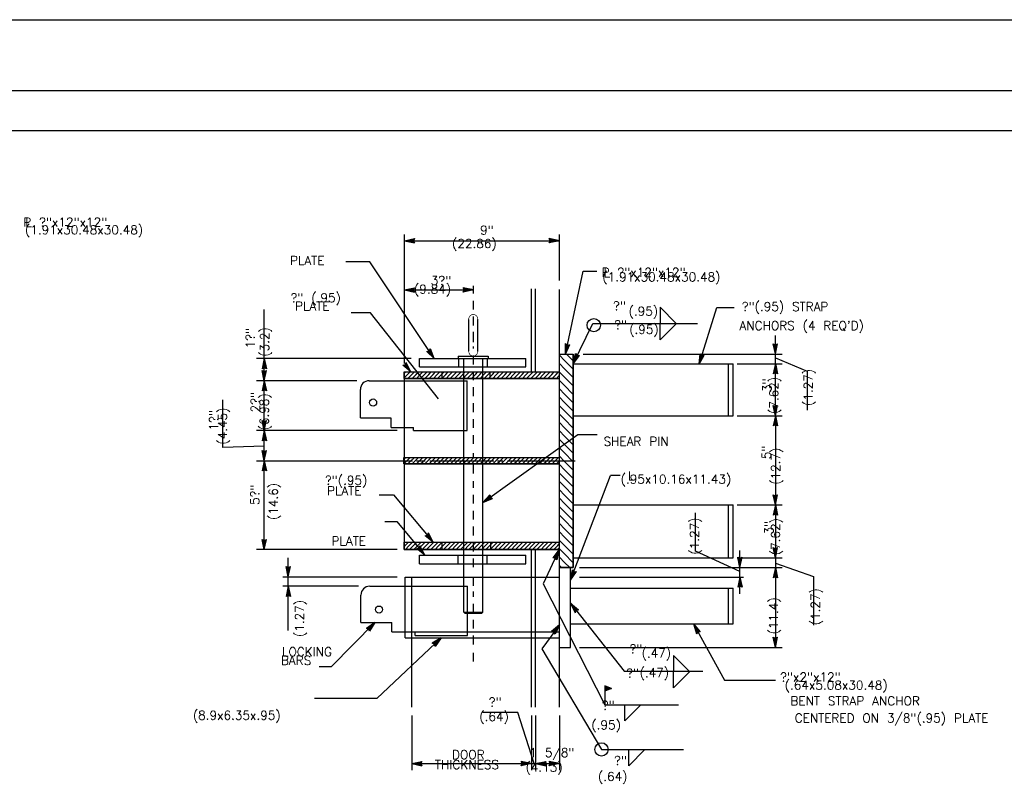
# Model space of a CAD drawing. Extents: x -16 to 1164, y -18 to 483.
# Tile 5 of 15: x -4 to 10, y 1 to 12. Entities that reach past the tile are written whole.
import ezdxf
from ezdxf.enums import TextEntityAlignment as Align

# ---------------------------------------------------------------- set-up
doc = ezdxf.new("R2010")
doc.units = 0
doc.header["$MEASUREMENT"] = 0
doc.linetypes.add('HIDDEN2', pattern=[0.1875, 0.125, -0.0625])
doc.layers.get('0').update_dxf_attribs({"linetype": 'CONTINUOUS'})
doc.layers.add('LETTERING', color=7, linetype='CONTINUOUS')
doc.layers.add('OUTLINE', color=7, linetype='CONTINUOUS')
doc.styles.add('TXT_SHX', font='txt.shx')

# ---------------------------------------------------------------- blocks, each defined once
blk = doc.blocks.new('LT1')
at = {"layer": 'OUTLINE', "color": 24, "linetype": 'CONTINUOUS'}
for p, q in [((0, 0), (-0.0015, 0.00032)), ((-0.00135, 0), (-0.0015, 0.00032)), ((0, 0), (-0.0015, -0.00032)), ((-0.0015, -0.00032), (-0.00135, 0)), ((-0.00039, 0), (-0.00136, 0.00021)), ((-0.00127, 0), (-0.00136, 0.00021)), ((-0.00039, 0), (-0.00136, -0.00021)), ((-0.00136, -0.00021), (-0.00127, 0)), ((-0.00076, 0), (-0.00123, 0.00009)), ((-0.00119, 0), (-0.00123, 0.00009)), ((-0.00076, 0), (-0.00123, -0.0001)), ((-0.00123, -0.0001), (-0.00119, 0))]:
    blk.add_line(p, q, dxfattribs=at)
blk = doc.blocks.new('FILLET')
at = {"layer": 'OUTLINE', "color": 24, "linetype": 'CONTINUOUS'}
for q in [(0, 0), (0.00236, -0.00002)]:
    blk.add_line((0, -0.00239), q, dxfattribs=at)
blk = doc.blocks.new('FWELD')
at = {"layer": 'LETTERING', "color": 24, "linetype": 'CONTINUOUS'}
for p, q in [((0.00099, 0.00236), (0, 0.00276)), ((0, 0.00276), (0, 0)), ((0.00091, 0.00236), (0, 0.00273)), ((0.00082, 0.00236), (0, 0.0027)), ((0.00076, 0.00236), (0, 0.00268)), ((0.00067, 0.00236), (0, 0.00264)), ((0.00058, 0.00236), (0, 0.0026)), ((0.00048, 0.00236), (0, 0.00255)), ((0.00041, 0.00236), (0, 0.00253)), ((0.00032, 0.00236), (0, 0.0025)), ((0.00025, 0.00236), (0, 0.00247)), ((0.00017, 0.00236), (0, 0.00244)), ((0.00011, 0.00236), (0, 0.00242)), ((0.00004, 0.00236), (0, 0.00239)), ((0, 0.00236), (0.00099, 0.00236)), ((0.00099, 0.00236), (0, 0.00197)), ((0.00091, 0.00236), (0, 0.002)), ((0.00082, 0.00236), (0, 0.00203)), ((0.00076, 0.00236), (0, 0.00205)), ((0.00067, 0.00236), (0, 0.00209)), ((0.00058, 0.00236), (0, 0.00213)), ((0.00048, 0.00236), (0, 0.00218)), ((0.00041, 0.00236), (0, 0.0022)), ((0.00032, 0.00236), (0, 0.00223)), ((0.00025, 0.00236), (0, 0.00226)), ((0.00017, 0.00236), (0, 0.00229)), ((0.00011, 0.00236), (0, 0.00231)), ((0.00004, 0.00236), (0, 0.00234)), ((0, 0.00236), (0.00099, 0.00236))]:
    blk.add_line(p, q, dxfattribs=at)

msp = doc.modelspace()

# ---------------------------------------------------------------- linework, layer by layer
at = {"color": 7, "linetype": 'CONTINUOUS'}
for p, q in [((-0.663, 5.457), (-0.663, 6.131)), ((-0.078, 5.473), (-0.663, 5.457))]:
    msp.add_line(p, q, dxfattribs=at)
at = {"layer": 'OUTLINE', "color": 7, "linetype": 'CONTINUOUS'}
for p, q in [((-16.043, 11.505), (25.957, 11.505)), ((-15.168, 10.505), (25.082, 10.505)), ((-13.89, 9.94), (24.352, 9.94)), ((1.907, 6.643), (1.907, 8.468)), ((1.907, 8.38), (4.099, 8.38)), ((4.099, 7.816), (4.099, 8.468)), ((1.418, 8.082), (1.078, 8.082)), ((2.329, 6.713), (1.418, 8.082)), ((4.187, 6.778), (4.436, 7.948)), ((4.436, 7.948), (4.629, 7.948)), ((1.907, 7.684), (2.882, 7.684)), ((3.702, 6.525), (3.702, 7.698)), ((3.763, 6.525), (3.763, 7.698)), ((4.099, 1.783), (4.099, 7.689)), ((-0.077, 6.401), (-0.077, 7.409)), ((6.077, 6.634), (6.324, 7.434)), ((6.324, 7.434), (6.57, 7.434)), ((1.426, 7.361), (1.151, 7.361)), ((2.387, 6.144), (1.426, 7.361)), ((2.816, 6.819), (2.816, 7.267)), ((2.945, 6.819), (2.945, 7.267)), ((4.293, 6.641), (4.571, 7.209)), ((4.571, 7.209), (6.052, 7.209)), ((2.882, 6.947), (2.882, 7.094)), ((7.154, 6.78), (7.154, 7.039)), ((2.002, 6.713), (-0.184, 6.713)), ((2.119, 6.713), (3.626, 6.713)), ((2.119, 6.597), (2.119, 6.713)), ((2.668, 6.749), (3.092, 6.749)), ((2.668, 6.749), (2.668, 6.713)), ((2.677, 6.596), (2.677, 6.713)), ((2.746, 6.596), (2.746, 6.713)), ((3.017, 6.596), (3.017, 6.713)), ((3.084, 6.596), (3.084, 6.713)), ((3.092, 6.749), (3.092, 6.713)), ((3.626, 6.597), (3.626, 6.713)), ((4.099, 6.778), (4.293, 6.778)), ((4.172, 6.688), (4.099, 6.761)), ((4.291, 6.569), (4.172, 6.688)), ((4.291, 6.688), (4.201, 6.778)), ((4.293, 6.686), (4.291, 6.688)), ((4.293, 3.758), (4.293, 6.778)), ((4.436, 6.778), (7.25, 6.778)), ((7.154, 6.642), (7.154, 6.78)), ((7.154, 6.725), (7.606, 6.537)), ((2.119, 6.597), (3.626, 6.597)), ((2.746, 6.525), (2.746, 6.596)), ((3.017, 6.524), (3.017, 6.596)), ((4.172, 6.569), (4.099, 6.642)), ((4.291, 6.45), (4.172, 6.569)), ((4.293, 6.567), (4.291, 6.569)), ((4.293, 6.641), (6.555, 6.641)), ((6.491, 5.905), (6.491, 6.641)), ((6.555, 5.905), (6.555, 6.641)), ((6.612, 6.641), (7.25, 6.641)), ((7.154, 5.905), (7.154, 6.642)), ((1.905, 6.525), (4.096, 6.525)), ((1.905, 6.503), (1.927, 6.525)), ((1.905, 6.443), (1.951, 6.489)), ((1.905, 6.43), (4.096, 6.43)), ((1.907, 4.012), (1.907, 6.525)), ((1.951, 6.489), (1.987, 6.525)), ((1.951, 6.429), (2.011, 6.489)), ((2.011, 6.489), (2.047, 6.525)), ((2.011, 6.429), (2.071, 6.489)), ((2.071, 6.489), (2.107, 6.525)), ((2.071, 6.429), (2.131, 6.489)), ((2.131, 6.489), (2.167, 6.525)), ((2.131, 6.429), (2.191, 6.489)), ((2.191, 6.489), (2.227, 6.525)), ((2.191, 6.429), (2.251, 6.489)), ((2.251, 6.489), (2.287, 6.525)), ((2.251, 6.429), (2.311, 6.489)), ((2.311, 6.489), (2.347, 6.525)), ((2.311, 6.429), (2.371, 6.489)), ((2.371, 6.489), (2.407, 6.525)), ((2.371, 6.429), (2.431, 6.489)), ((2.431, 6.489), (2.467, 6.525)), ((2.431, 6.429), (2.491, 6.489)), ((2.442, 6.43), (2.442, 6.525)), ((2.491, 6.489), (2.527, 6.525)), ((2.491, 6.429), (2.551, 6.489)), ((2.551, 6.489), (2.587, 6.525)), ((2.551, 6.429), (2.611, 6.489)), ((2.611, 6.489), (2.647, 6.525)), ((2.611, 6.429), (2.671, 6.489)), ((2.671, 6.489), (2.707, 6.525)), ((2.671, 6.429), (2.731, 6.489)), ((2.731, 6.489), (2.767, 6.525)), ((2.731, 6.429), (2.791, 6.489)), ((2.746, 6.43), (2.746, 6.525)), ((2.746, 5.315), (2.746, 6.43)), ((2.791, 6.489), (2.827, 6.525)), ((2.791, 6.429), (2.851, 6.489)), ((2.851, 6.489), (2.887, 6.525)), ((2.851, 6.429), (2.911, 6.489)), ((2.911, 6.489), (2.947, 6.525)), ((2.911, 6.429), (2.971, 6.489)), ((2.971, 6.489), (3.007, 6.525)), ((2.971, 6.429), (3.031, 6.489)), ((3.017, 6.43), (3.017, 6.524)), ((3.017, 5.315), (3.017, 6.43)), ((3.031, 6.489), (3.067, 6.525)), ((3.031, 6.429), (3.091, 6.489)), ((3.091, 6.489), (3.127, 6.525)), ((3.091, 6.429), (3.151, 6.489)), ((3.118, 6.43), (3.118, 6.524)), ((3.151, 6.489), (3.187, 6.525)), ((3.151, 6.429), (3.211, 6.489)), ((3.211, 6.489), (3.247, 6.525)), ((3.211, 6.429), (3.271, 6.489)), ((3.271, 6.489), (3.307, 6.525)), ((3.271, 6.429), (3.331, 6.489)), ((3.331, 6.489), (3.367, 6.525)), ((3.331, 6.429), (3.391, 6.489)), ((3.391, 6.489), (3.427, 6.525)), ((3.391, 6.429), (3.451, 6.489)), ((3.451, 6.489), (3.487, 6.525)), ((3.451, 6.429), (3.511, 6.489)), ((3.511, 6.489), (3.547, 6.525)), ((3.511, 6.429), (3.571, 6.489)), ((3.571, 6.489), (3.607, 6.525)), ((3.571, 6.429), (3.631, 6.489)), ((3.631, 6.489), (3.667, 6.525)), ((3.631, 6.429), (3.691, 6.489)), ((3.691, 6.489), (3.727, 6.525)), ((3.691, 6.429), (3.751, 6.489)), ((3.751, 6.489), (3.787, 6.525)), ((3.751, 6.429), (3.811, 6.489)), ((3.811, 6.489), (3.847, 6.525)), ((3.811, 6.429), (3.871, 6.489)), ((3.871, 6.489), (3.907, 6.525)), ((3.871, 6.429), (3.931, 6.489)), ((3.931, 6.489), (3.967, 6.525)), ((3.931, 6.429), (3.991, 6.489)), ((3.991, 6.489), (4.027, 6.525)), ((3.991, 6.429), (4.051, 6.489)), ((4.051, 6.489), (4.087, 6.525)), ((4.051, 6.429), (4.096, 6.474)), ((4.172, 6.45), (4.099, 6.523)), ((4.291, 6.331), (4.172, 6.45)), ((4.293, 6.448), (4.291, 6.45)), ((7.606, 6.537), (7.606, 5.986)), ((1.232, 6.401), (-0.184, 6.401)), ((-0.077, 5.696), (-0.077, 6.401)), ((1.283, 5.878), (1.283, 6.276)), ((1.408, 6.401), (1.906, 6.401)), ((1.907, 6.401), (2.794, 6.401)), ((2.794, 5.695), (2.794, 6.401)), ((4.172, 6.331), (4.099, 6.404)), ((4.172, 6.212), (4.099, 6.285)), ((4.291, 6.212), (4.172, 6.331)), ((4.293, 6.329), (4.291, 6.331)), ((4.172, 6.093), (4.099, 6.166)), ((4.291, 6.093), (4.172, 6.212)), ((4.293, 6.21), (4.291, 6.212)), ((4.172, 5.974), (4.099, 6.047)), ((4.291, 5.974), (4.172, 6.093)), ((4.293, 6.091), (4.291, 6.093)), ((1.283, 5.878), (1.713, 5.878)), ((1.717, 5.741), (1.717, 5.878)), ((4.172, 5.855), (4.099, 5.928)), ((4.291, 5.855), (4.172, 5.974)), ((4.291, 5.736), (4.172, 5.855)), ((4.293, 5.972), (4.291, 5.974)), ((4.293, 5.853), (4.291, 5.855)), ((4.293, 5.905), (6.555, 5.905)), ((6.612, 5.905), (7.25, 5.905)), ((7.154, 5.905), (7.154, 4.644)), ((1.717, 5.741), (1.907, 5.741)), ((1.907, 5.741), (2.036, 5.741)), ((2.036, 5.695), (2.036, 5.741)), ((4.172, 5.736), (4.099, 5.809)), ((4.291, 5.617), (4.172, 5.736)), ((4.293, 5.734), (4.291, 5.736)), ((1.804, 5.695), (-0.184, 5.695)), ((-0.077, 5.27), (-0.077, 5.696)), ((2.036, 5.695), (2.794, 5.695)), ((3.017, 4.678), (4.359, 5.639)), ((4.172, 5.617), (4.099, 5.69)), ((4.291, 5.498), (4.172, 5.617)), ((4.293, 5.615), (4.291, 5.617)), ((4.359, 5.639), (4.633, 5.639)), ((4.172, 5.498), (4.099, 5.571)), ((4.172, 5.379), (4.099, 5.452)), ((4.291, 5.379), (4.172, 5.498)), ((4.293, 5.496), (4.291, 5.498)), ((1.898, 5.315), (4.096, 5.315)), ((1.898, 5.286), (1.927, 5.315)), ((1.93, 5.258), (1.987, 5.315)), ((1.99, 5.258), (2.047, 5.315)), ((2.05, 5.258), (2.107, 5.315)), ((2.11, 5.258), (2.167, 5.315)), ((2.17, 5.258), (2.227, 5.315)), ((2.23, 5.258), (2.287, 5.315)), ((2.29, 5.258), (2.347, 5.315)), ((2.35, 5.258), (2.407, 5.315)), ((2.41, 5.258), (2.467, 5.315)), ((2.47, 5.258), (2.527, 5.315)), ((2.53, 5.258), (2.587, 5.315)), ((2.59, 5.258), (2.647, 5.315)), ((2.65, 5.258), (2.707, 5.315)), ((2.71, 5.258), (2.767, 5.315)), ((2.746, 5.224), (2.746, 5.315)), ((2.77, 5.258), (2.827, 5.315)), ((2.83, 5.258), (2.887, 5.315)), ((2.89, 5.258), (2.947, 5.315)), ((2.95, 5.258), (3.007, 5.315)), ((3.01, 5.258), (3.067, 5.315)), ((3.017, 5.224), (3.017, 5.314)), ((3.07, 5.258), (3.127, 5.315)), ((3.13, 5.258), (3.187, 5.315)), ((3.19, 5.258), (3.247, 5.315)), ((3.25, 5.258), (3.307, 5.315)), ((3.31, 5.258), (3.367, 5.315)), ((3.37, 5.258), (3.427, 5.315)), ((3.43, 5.258), (3.487, 5.315)), ((3.49, 5.258), (3.547, 5.315)), ((3.55, 5.258), (3.607, 5.315)), ((3.61, 5.258), (3.667, 5.315)), ((3.67, 5.258), (3.727, 5.315)), ((3.73, 5.258), (3.787, 5.315)), ((3.79, 5.258), (3.847, 5.315)), ((3.85, 5.258), (3.907, 5.315)), ((3.91, 5.258), (3.967, 5.315)), ((3.97, 5.258), (4.027, 5.315)), ((4.03, 5.258), (4.087, 5.315)), ((4.172, 5.26), (4.099, 5.333)), ((4.291, 5.26), (4.172, 5.379)), ((4.293, 5.377), (4.291, 5.379)), ((-0.184, 5.27), (2.019, 5.27)), ((-0.077, 4.012), (-0.077, 5.27)), ((1.898, 5.226), (1.93, 5.258)), ((1.898, 5.224), (4.096, 5.224)), ((1.956, 5.224), (1.99, 5.258)), ((2.016, 5.224), (2.05, 5.258)), ((2.076, 5.224), (2.11, 5.258)), ((2.079, 5.27), (2.2, 5.27)), ((2.136, 5.224), (2.17, 5.258)), ((2.196, 5.224), (2.23, 5.258)), ((2.256, 5.224), (2.29, 5.258)), ((2.267, 5.27), (3.17, 5.27)), ((2.316, 5.224), (2.35, 5.258)), ((2.376, 5.224), (2.41, 5.258)), ((2.436, 5.224), (2.47, 5.258)), ((2.496, 5.224), (2.53, 5.258)), ((2.556, 5.224), (2.59, 5.258)), ((2.616, 5.224), (2.65, 5.258)), ((2.676, 5.224), (2.71, 5.258)), ((2.736, 5.224), (2.77, 5.258)), ((2.746, 4.117), (2.746, 5.224)), ((2.796, 5.224), (2.83, 5.258)), ((2.856, 5.224), (2.89, 5.258)), ((2.916, 5.224), (2.95, 5.258)), ((2.976, 5.224), (3.01, 5.258)), ((3.017, 4.119), (3.017, 5.224)), ((3.036, 5.224), (3.07, 5.258)), ((3.096, 5.224), (3.13, 5.258)), ((3.156, 5.224), (3.19, 5.258)), ((3.216, 5.224), (3.25, 5.258)), ((3.221, 5.27), (3.301, 5.27)), ((3.276, 5.224), (3.31, 5.258)), ((3.336, 5.224), (3.37, 5.258)), ((3.363, 5.27), (4.324, 5.27)), ((3.396, 5.224), (3.43, 5.258)), ((3.456, 5.224), (3.49, 5.258)), ((3.516, 5.224), (3.55, 5.258)), ((3.576, 5.224), (3.61, 5.258)), ((3.636, 5.224), (3.67, 5.258)), ((3.696, 5.224), (3.73, 5.258)), ((3.756, 5.224), (3.79, 5.258)), ((3.816, 5.224), (3.85, 5.258)), ((3.876, 5.224), (3.91, 5.258)), ((3.936, 5.224), (3.97, 5.258)), ((3.996, 5.224), (4.03, 5.258)), ((4.056, 5.224), (4.09, 5.258)), ((4.09, 5.258), (4.096, 5.264)), ((4.172, 5.141), (4.099, 5.214)), ((4.291, 5.141), (4.172, 5.26)), ((4.293, 5.258), (4.291, 5.26)), ((4.172, 5.022), (4.099, 5.095)), ((4.291, 5.022), (4.172, 5.141)), ((4.291, 4.903), (4.172, 5.022)), ((4.258, 3.58), (4.822, 5.062)), ((4.293, 5.139), (4.291, 5.141)), ((4.293, 5.02), (4.291, 5.022)), ((4.959, 5.062), (4.822, 5.062)), ((4.172, 4.903), (4.099, 4.976)), ((4.291, 4.784), (4.172, 4.903)), ((4.293, 4.901), (4.291, 4.903)), ((1.547, 4.787), (1.753, 4.787)), ((1.753, 4.787), (2.315, 4.118)), ((4.172, 4.784), (4.099, 4.857)), ((4.172, 4.665), (4.099, 4.738)), ((4.291, 4.665), (4.172, 4.784)), ((4.293, 4.782), (4.291, 4.784)), ((4.172, 4.546), (4.099, 4.619)), ((4.291, 4.546), (4.172, 4.665)), ((4.293, 4.663), (4.291, 4.665)), ((4.293, 4.645), (6.555, 4.645)), ((6.491, 3.897), (6.491, 4.645)), ((6.555, 3.897), (6.555, 4.645)), ((6.612, 4.645), (7.25, 4.645)), ((7.154, 4.644), (7.154, 3.896)), ((4.172, 4.427), (4.099, 4.5)), ((4.291, 4.427), (4.172, 4.546)), ((4.293, 4.544), (4.291, 4.546)), ((6.023, 3.991), (6.023, 4.534)), ((1.631, 4.412), (1.8, 4.412)), ((1.8, 4.412), (2.193, 3.935)), ((4.172, 4.308), (4.099, 4.381)), ((4.291, 4.308), (4.172, 4.427)), ((4.293, 4.425), (4.291, 4.427)), ((4.172, 4.189), (4.099, 4.262)), ((4.291, 4.189), (4.172, 4.308)), ((4.291, 4.07), (4.172, 4.189)), ((4.293, 4.306), (4.291, 4.308)), ((4.293, 4.187), (4.291, 4.189)), ((1.905, 4.118), (4.096, 4.118)), ((1.905, 4.061), (1.915, 4.071)), ((1.915, 4.071), (1.962, 4.118)), ((1.915, 4.011), (1.975, 4.071)), ((1.975, 4.071), (2.022, 4.118)), ((1.975, 4.011), (2.035, 4.071)), ((2.035, 4.071), (2.082, 4.118)), ((2.035, 4.011), (2.095, 4.071)), ((2.095, 4.071), (2.142, 4.118)), ((2.095, 4.011), (2.155, 4.071)), ((2.155, 4.071), (2.202, 4.118)), ((2.155, 4.011), (2.215, 4.071)), ((2.215, 4.071), (2.262, 4.118)), ((2.215, 4.011), (2.275, 4.071)), ((2.275, 4.071), (2.322, 4.118)), ((2.275, 4.011), (2.335, 4.071)), ((2.335, 4.071), (2.382, 4.118)), ((2.335, 4.011), (2.395, 4.071)), ((2.395, 4.071), (2.442, 4.118)), ((2.395, 4.011), (2.455, 4.071)), ((2.439, 4.012), (2.439, 4.117)), ((2.455, 4.071), (2.502, 4.118)), ((2.455, 4.011), (2.515, 4.071)), ((2.515, 4.071), (2.562, 4.118)), ((2.515, 4.011), (2.575, 4.071)), ((2.575, 4.071), (2.622, 4.118)), ((2.575, 4.011), (2.635, 4.071)), ((2.635, 4.071), (2.682, 4.118)), ((2.635, 4.011), (2.695, 4.071)), ((2.695, 4.071), (2.742, 4.118)), ((2.695, 4.011), (2.755, 4.071)), ((2.746, 4.012), (2.746, 4.117)), ((2.755, 4.071), (2.802, 4.118)), ((2.755, 4.011), (2.815, 4.071)), ((2.815, 4.071), (2.862, 4.118)), ((2.815, 4.011), (2.875, 4.071)), ((2.875, 4.071), (2.922, 4.118)), ((2.875, 4.011), (2.935, 4.071)), ((2.935, 4.071), (2.982, 4.118)), ((2.935, 4.011), (2.995, 4.071)), ((2.995, 4.071), (3.042, 4.118)), ((2.995, 4.011), (3.055, 4.071)), ((3.017, 4.012), (3.017, 4.119)), ((3.055, 4.071), (3.102, 4.118)), ((3.055, 4.011), (3.115, 4.071)), ((3.115, 4.071), (3.162, 4.118)), ((3.115, 4.011), (3.175, 4.071)), ((3.127, 4.012), (3.127, 4.119)), ((3.175, 4.071), (3.222, 4.118)), ((3.175, 4.011), (3.235, 4.071)), ((3.235, 4.071), (3.282, 4.118)), ((3.235, 4.011), (3.295, 4.071)), ((3.295, 4.071), (3.342, 4.118)), ((3.295, 4.011), (3.355, 4.071)), ((3.355, 4.071), (3.402, 4.118)), ((3.355, 4.011), (3.415, 4.071)), ((3.415, 4.071), (3.462, 4.118)), ((3.415, 4.011), (3.475, 4.071)), ((3.475, 4.071), (3.522, 4.118)), ((3.475, 4.011), (3.535, 4.071)), ((3.535, 4.071), (3.582, 4.118)), ((3.535, 4.011), (3.595, 4.071)), ((3.595, 4.071), (3.642, 4.118)), ((3.595, 4.011), (3.655, 4.071)), ((3.655, 4.071), (3.702, 4.118)), ((3.655, 4.011), (3.715, 4.071)), ((3.715, 4.071), (3.762, 4.118)), ((3.715, 4.011), (3.775, 4.071)), ((3.775, 4.071), (3.822, 4.118)), ((3.775, 4.011), (3.835, 4.071)), ((3.835, 4.071), (3.882, 4.118)), ((3.835, 4.011), (3.895, 4.071)), ((3.895, 4.071), (3.942, 4.118)), ((3.895, 4.011), (3.955, 4.071)), ((3.955, 4.071), (4.002, 4.118)), ((3.955, 4.011), (4.015, 4.071)), ((4.015, 4.071), (4.062, 4.118)), ((4.015, 4.011), (4.075, 4.071)), ((4.075, 4.071), (4.096, 4.092)), ((4.172, 4.07), (4.099, 4.143)), ((4.291, 3.951), (4.172, 4.07)), ((4.293, 4.068), (4.291, 4.07)), ((1.804, 4.012), (-0.184, 4.012)), ((1.905, 4.012), (4.099, 4.012)), ((2.119, 3.935), (3.626, 3.935)), ((2.119, 3.812), (2.119, 3.935)), ((2.669, 3.812), (2.669, 3.935)), ((2.746, 3.935), (2.746, 4.012)), ((2.746, 3.812), (2.746, 3.935)), ((3.017, 3.934), (3.017, 4.012)), ((3.017, 3.81), (3.017, 3.934)), ((3.077, 3.812), (3.077, 3.935)), ((3.626, 3.812), (3.626, 3.935)), ((3.702, 3.626), (3.702, 4.012)), ((3.763, 3.628), (3.763, 4.012)), ((4.094, 4.012), (3.87, 3.527)), ((4.075, 4.011), (4.096, 4.032)), ((4.172, 3.951), (4.099, 4.024)), ((4.172, 3.832), (4.099, 3.905)), ((4.291, 3.832), (4.172, 3.951)), ((4.293, 3.949), (4.291, 3.951)), ((6.653, 3.704), (6.023, 3.991)), ((6.653, 3.76), (6.653, 3.999)), ((0.263, 3.629), (0.263, 3.897)), ((2.119, 3.812), (3.626, 3.812)), ((2.746, 3.128), (2.746, 3.812)), ((3.017, 3.128), (3.017, 3.81)), ((4.127, 3.758), (4.099, 3.786)), ((4.246, 3.758), (4.172, 3.832)), ((4.293, 3.83), (4.291, 3.832)), ((4.293, 3.897), (6.555, 3.897)), ((6.612, 3.897), (7.25, 3.897)), ((7.154, 3.896), (7.154, 3.758)), ((7.154, 3.82), (7.692, 3.63)), ((1.804, 3.625), (0.188, 3.625)), ((0.263, 3.495), (0.263, 3.629)), ((1.915, 2.766), (1.915, 3.625)), ((1.915, 3.625), (2.746, 3.625)), ((2.011, 2.766), (2.011, 3.626)), ((2.746, 3.625), (3.018, 3.625)), ((3.018, 3.625), (4.097, 3.625)), ((3.702, 2.766), (3.702, 3.626)), ((3.763, 2.766), (3.763, 3.628)), ((4.099, 3.758), (4.293, 3.758)), ((4.258, 2.629), (4.258, 3.758)), ((4.384, 3.758), (7.25, 3.758)), ((4.384, 3.625), (6.703, 3.625)), ((6.653, 3.625), (6.653, 3.76)), ((6.653, 3.386), (6.653, 3.625)), ((7.154, 3.758), (7.154, 2.629)), ((7.692, 3.63), (7.692, 2.946)), ((1.257, 3.495), (0.188, 3.495)), ((0.263, 2.867), (0.263, 3.495)), ((1.415, 3.495), (1.913, 3.495)), ((1.913, 3.495), (2.801, 3.495)), ((2.801, 2.798), (2.801, 3.495)), ((3.87, 3.527), (4.74, 1.82)), ((1.29, 2.983), (1.29, 3.37)), ((4.258, 3.468), (6.555, 3.468)), ((6.491, 2.963), (6.491, 3.468)), ((6.555, 2.963), (6.555, 3.468)), ((4.258, 3.253), (5.013, 2.293)), ((2.746, 3.128), (3.017, 3.128)), ((2.746, 3.128), (2.762, 3.113)), ((2.762, 3.113), (3.001, 3.113)), ((3.017, 3.128), (3.001, 3.113)), ((1.489, 2.983), (0.871, 2.354)), ((1.29, 2.983), (1.728, 2.983)), ((1.728, 2.852), (1.728, 2.983)), ((4.099, 2.951), (3.849, 2.611)), ((4.258, 2.963), (6.555, 2.963)), ((5.995, 2.963), (6.435, 2.165)), ((1.728, 2.852), (4.093, 2.852)), ((2.058, 2.798), (2.058, 2.853)), ((2.058, 2.798), (2.801, 2.798)), ((2.425, 2.766), (1.514, 1.907)), ((1.915, 2.766), (4.099, 2.766)), ((2.011, 1.783), (2.011, 2.766)), ((3.702, 1.783), (3.702, 2.766)), ((3.763, 1.783), (3.763, 2.766)), ((3.849, 2.611), (4.694, 1.187)), ((4.099, 2.629), (4.258, 2.629)), ((4.384, 2.629), (7.25, 2.629)), ((0.871, 2.354), (0.698, 2.354)), ((5.013, 2.293), (6.128, 2.293)), ((6.435, 2.165), (7.158, 2.165)), ((1.514, 1.907), (0.632, 1.907)), ((4.74, 1.82), (5.785, 1.82)), ((3.51, 1.708), (3.017, 1.708)), ((3.742, 0.988), (3.51, 1.708)), ((2.011, 1.667), (2.011, 0.896)), ((3.702, 1.667), (3.702, 0.896)), ((3.763, 1.667), (3.763, 0.896)), ((4.099, 1.667), (4.099, 0.896)), ((4.694, 1.187), (5.857, 1.187)), ((2.011, 0.988), (3.702, 0.988)), ((3.702, 0.988), (3.763, 0.988)), ((3.763, 0.988), (4.099, 0.988))]:
    msp.add_line(p, q, dxfattribs=at)
at = {"layer": 'OUTLINE', "color": 7, "linetype": 'HIDDEN2'}
for p, q in [((2.882, 7.182), (2.882, 7.742)), ((2.882, 5.507), (2.882, 6.886)), ((2.882, 5.09), (2.882, 5.376)), ((2.882, 3.763), (2.882, 4.98)), ((2.882, 3.5), (2.882, 3.683)), ((2.882, 2.671), (2.882, 3.419)), ((2.882, 2.43), (2.882, 2.576))]:
    msp.add_line(p, q, dxfattribs=at)
at = {"layer": 'OUTLINE', "color": 7, "linetype": 'CONTINUOUS', "const_width": 0.00984}
for points in [[(2.816, 7.267, -0.045187), (2.817, 7.281, -0.045723), (2.821, 7.294, -0.046747), (2.827, 7.306, -0.048155), (2.835, 7.317, -0.049776), (2.845, 7.325, -0.051373), (2.856, 7.332, -0.052665), (2.868, 7.336, -0.053392), (2.88, 7.337, -0.053392), (2.893, 7.336, -0.052665), (2.905, 7.332, -0.051373), (2.916, 7.325, -0.049776), (2.926, 7.317, -0.048155), (2.934, 7.306, -0.046747), (2.94, 7.294, -0.045723), (2.944, 7.281, -0.045187), (2.945, 7.267, -0.045187)], [(2.816, 6.819, 0.045187), (2.817, 6.805, 0.045723), (2.821, 6.792, 0.046747), (2.827, 6.78, 0.048155), (2.835, 6.769, 0.049776), (2.845, 6.761, 0.051373), (2.856, 6.754, 0.052665), (2.868, 6.75, 0.053392), (2.88, 6.749, 0.053392), (2.893, 6.75, 0.052665), (2.905, 6.754, 0.051373), (2.916, 6.761, 0.049776), (2.926, 6.769, 0.048155), (2.934, 6.78, 0.046747), (2.94, 6.792, 0.045723), (2.944, 6.805, 0.045187), (2.945, 6.819, 0.045187)]]:
    msp.add_lwpolyline(points, format="xyb", dxfattribs=at)
at = {"layer": 'OUTLINE', "color": 7, "linetype": 'CONTINUOUS'}
for points in [[(4.099, 3.758), (4.099, 6.778), (4.293, 6.778), (4.293, 3.758)], [(1.905, 6.43), (1.905, 6.525), (4.096, 6.525), (4.096, 6.43)], [(1.898, 5.224), (1.898, 5.315), (4.096, 5.315), (4.096, 5.224)], [(1.905, 4.012), (1.905, 4.118), (4.096, 4.118), (4.096, 4.012)]]:
    msp.add_lwpolyline(points, close=True, dxfattribs=at)
for centre, radius in [((4.585, 7.186), 0.094), ((1.463, 6.092), 0.0501), ((1.547, 3.165), 0.0501), ((4.694, 1.187), 0.094)]:
    msp.add_circle(centre, radius, dxfattribs=at)
for centre in [(1.408, 6.276), (1.415, 3.37)]:
    msp.add_arc(centre, 0.125, 90, 180, dxfattribs=at)

# ---------------------------------------------------------------- block references
at = {"layer": 'LETTERING', "linetype": 'CONTINUOUS', "xscale": 96, "yscale": 96, "zscale": 96}
msp.add_blockref('FWELD', (4.74, 1.82), dxfattribs=at)
at = {"layer": 'OUTLINE', "linetype": 'CONTINUOUS'}
for name, p, xscale, yscale, zscale, rotation in [('LT1', (1.907, 8.38), 96, 96, 96, 180.0000000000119), ('LT1', (1.907, 7.684), 96, 96, 96, 180.0000000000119), ('FILLET', (5.523, 7.209), -96, 96, 96, 180.0000000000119), ('LT1', (2.329, 6.713), 95.99994685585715, 95.99994685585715, 95.99994685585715, 303.754964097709), ('LT1', (4.187, 6.778), 96.00004916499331, 96.00004916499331, 96.00004916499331, 257.9854455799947), ('LT1', (7.154, 6.78), 96, 96, 96, 269.9999999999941), ('LT1', (-0.077, 6.714), 96, 96, 96, 90.00000000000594), ('LT1', (4.293, 6.641), 95.9999470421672, 95.9999470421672, 95.9999470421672, 243.9427761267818), ('LT1', (6.077, 6.634), 96.00035979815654, 96.00035979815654, 96.00035979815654, 252.8217697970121), ('LT1', (1.998, 6.525), 96.00024702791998, 96.00024702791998, 96.00024702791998, 308.2963793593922), ('LT1', (7.154, 6.642), 96, 96, 96, 90.00000000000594), ('LT1', (-0.077, 6.401), 96, 96, 96, 269.9999999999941), ('LT1', (-0.077, 6.401), 96, 96, 96, 90.00000000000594), ('LT1', (7.154, 5.905), 96, 96, 96, 269.9999999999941), ('LT1', (7.154, 5.905), 96, 96, 96, 90.00000000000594), ('LT1', (-0.077, 5.696), 96, 96, 96, 269.9999999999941), ('LT1', (-0.077, 5.696), 96, 96, 96, 90.00000000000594), ('LT1', (-0.077, 5.27), 96, 96, 96, 269.9999999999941), ('LT1', (-0.077, 5.27), 96, 96, 96, 90.00000000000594), ('LT1', (3.017, 4.678), 96.00000930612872, 96.00000930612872, 96.00000930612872, 215.6063149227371), ('LT1', (7.154, 4.644), 96, 96, 96, 269.9999999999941), ('LT1', (7.154, 4.644), 96, 96, 96, 90.00000000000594), ('LT1', (2.315, 4.118), 96.00009308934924, 96.00009308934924, 96.00009308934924, 310.0322286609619), ('LT1', (-0.077, 4.012), 96, 96, 96, 269.9999999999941), ('LT1', (2.193, 3.935), 96.0003856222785, 96.0003856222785, 96.0003856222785, 309.4851078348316), ('LT1', (7.154, 3.896), 96, 96, 96, 269.9999999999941), ('LT1', (4.094, 4.012), 96.00005206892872, 96.00005206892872, 96.00005206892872, 65.20985870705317), ('LT1', (6.653, 3.76), 96, 96, 96, 269.9999999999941), ('LT1', (0.263, 3.629), 96, 96, 96, 269.9999999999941), ('LT1', (4.258, 3.58), 96.0002024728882, 96.0002024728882, 96.0002024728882, 248.3874631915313), ('LT1', (6.653, 3.625), 96, 96, 96, 90.00000000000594), ('LT1', (7.154, 3.758), 96, 96, 96, 90.00000000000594), ('LT1', (0.263, 3.495), 96, 96, 96, 90.00000000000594), ('LT1', (4.258, 3.253), 96.00037575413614, 96.00037575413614, 96.00037575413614, 128.1835405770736), ('LT1', (1.489, 2.983), 96.00002743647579, 96.00002743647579, 96.00002743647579, 46.78651639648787), ('LT1', (4.099, 2.951), 96.00010914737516, 96.00010914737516, 96.00010914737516, 53.67311082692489), ('LT1', (5.995, 2.963), 95.9999705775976, 95.9999705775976, 95.9999705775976, 118.8713891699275), ('LT1', (2.425, 2.766), 96.00014536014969, 96.00014536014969, 96.00014536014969, 43.31710716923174), ('LT1', (7.154, 2.629), 96, 96, 96, 269.9999999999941), ('FILLET', (5.715, 2.288), -96, 96, 96, 180.0000000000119), ('LT1', (2.011, 0.988), 96, 96, 96, 180.0000000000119), ('LT1', (3.763, 0.988), 96, 96, 96, 180.0000000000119)]:
    msp.add_blockref(name, p, dxfattribs=dict(at, xscale=xscale, yscale=yscale, zscale=zscale, rotation=rotation))
at = {"layer": 'OUTLINE', "linetype": 'CONTINUOUS', "xscale": 96, "yscale": 96, "zscale": 96}
for name, p in [('LT1', (4.099, 8.38)), ('LT1', (2.882, 7.684)), ('FILLET', (5.523, 7.209)), ('FILLET', (5.715, 2.288)), ('FILLET', (5.025, 1.82)), ('FILLET', (5.083, 1.187)), ('LT1', (3.702, 0.988)), ('LT1', (4.099, 0.988))]:
    msp.add_blockref(name, p, dxfattribs=at)

# ---------------------------------------------------------------- texts
at = {"layer": 'OUTLINE', "color": 7, "linetype": 'CONTINUOUS', "style": 'TXT_SHX'}
for s, p in [('P ?"x12"x12"', (-3.486, 8.58)), ('L', (-3.455, 8.574)), (' PLATE', (0.176, 8.037)), ('P ?"x12"x12"', (4.696, 7.87)), ('L', (4.727, 7.863)), ('?" (.95)', (0.296, 7.511)), ('?"(.95) STRAP', (6.679, 7.386)), ("ANCHORS (4 REQ'D)", (6.646, 7.117)), ('?"(.95)', (0.782, 4.93)), ('L', (5.069, 4.992)), ('  PLATE', (0.652, 4.072)), ('?"x2"x12"', (7.222, 2.148))]:
    msp.add_text(s, height=0.125, dxfattribs=at).set_placement(p)
for s, p in [('(1.91x30.48x30.48)', (-2.626, 8.471)), ('9"', (3.074, 8.467)), ('(22.86)', (2.896, 8.278)), ('(1.91x30.48x30.48)', (5.542, 7.805)), ('3?"', (2.424, 7.755)), ('(9.84)', (2.304, 7.633)), ('PLATE', (0.602, 7.393)), ('SHEAR PIN', (5.184, 5.48)), ('(.95x10.16x11.43)', (5.748, 4.947)), ('PLATE', (1.055, 4.782)), ('LOCKING', (0.529, 2.506)), ('(.47)', (5.47, 2.488)), ('(.47)', (5.442, 2.21)), ('(.64x5.08x30.48)', (8.015, 2.034)), ('?"', (3.19, 1.795)), ('BENT STRAP ANCHOR', (8.283, 1.811)), ('CENTERED ON 3/8"(.95) PLATE', (8.798, 1.569)), ('DOOR', (2.81, 1.051)), ('1 5/8"', (3.994, 1.08)), ('THICKNESS', (2.791, 0.91)), ('(4.13)', (3.882, 0.873)), ('(.64)', (4.853, 0.742))]:
    msp.add_text(s, height=0.125, dxfattribs=at).set_placement(p, align=Align.CENTER)
for s, p in [('?" ', (5.151, 7.395)), ('(.95)', (5.496, 7.321)), ('?" ', (5.169, 7.129)), ('(.95)', (5.504, 7.064)), ('?" ', (5.385, 2.546)), ('BARS', (0.588, 2.384)), ('?" ', (5.339, 2.203)), ('?" ', (4.991, 1.747)), ('(8.9x6.35x.95)', (0.156, 1.607)), ('(.64)', (3.384, 1.589)), ('(.95)', (4.969, 1.471)), ('?" ', (5.166, 0.967))]:
    msp.add_text(s, height=0.125, dxfattribs=at).set_placement(p, align=Align.RIGHT)
for s, p in [('1?"', (-0.212, 7.002)), ('(3.2)', (-0.009, 6.948)), ('3"', (7.098, 6.336)), ('(1.27)', (7.681, 6.305)), ('(7.62)', (7.195, 6.192)), ('2?"', (-0.141, 6.097)), ('(6.98)', (-0.014, 5.96)), ('1?"', (-0.729, 5.841)), ('(4.45)', (-0.604, 5.758)), ('5"', (7.09, 5.387)), ('(12.7)', (7.221, 5.191)), ('5?" ', (-0.147, 4.844)), (' (14.6)', (0.114, 4.637)), ('(1.27)', (6.072, 4.204)), ('3"', (7.126, 4.323)), ('(7.62)', (7.218, 4.195)), ('(1.27)', (7.783, 3.205)), ('(1.27)', (0.484, 3.038)), ('(11.4)', (7.19, 3.076))]:
    msp.add_text(s, height=0.125, rotation=90, dxfattribs=at).set_placement(p, align=Align.CENTER)

doc.saveas('drawing.dxf')
